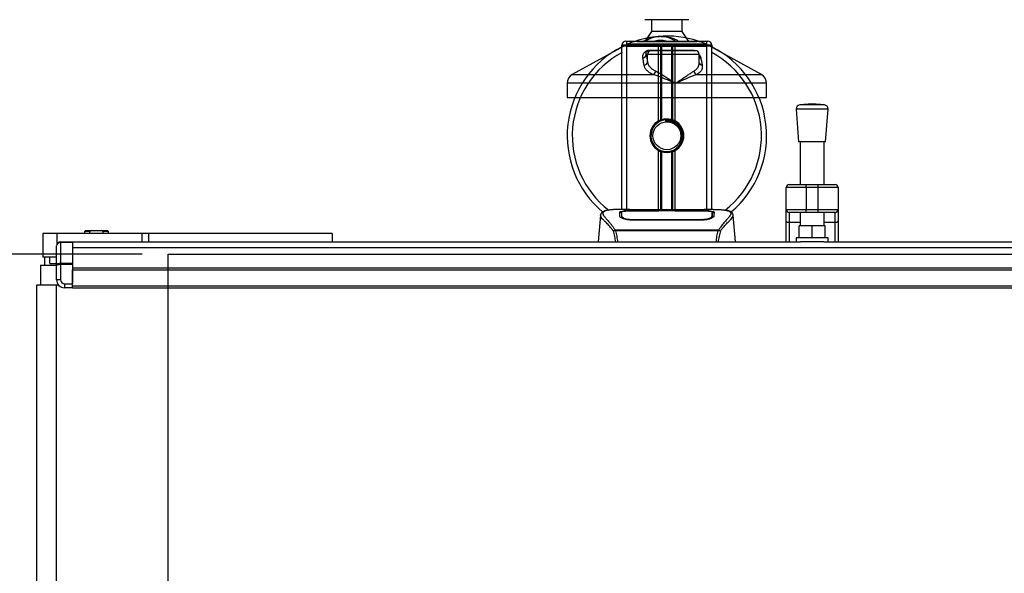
# Model space of a CAD drawing. Header units: millimetres. Extents: x 0 to 420, y 0 to 297.
# Tile 4 of 63: x 55 to 130, y 106 to 148. Entities that reach past the tile are written whole.
import ezdxf

# ---------------------------------------------------------------- set-up
doc = ezdxf.new("R2010")
doc.units = ezdxf.units.MM
doc.layers.add('QUOTE', color=174, linetype='Continuous')
doc.styles.add('SLDTEXTSTYLE3', font='TXT', dxfattribs={"width": 0.75})
doc.dimstyles.new('SLDDIMSTYLE1', dxfattribs={"dimtxt": 3, "dimasz": 3, "dimexe": 0, "dimexo": 0.0625, "dimgap": 0.75, "dimtad": 1, "dimlfac": 6.521243, "dimrnd": 1e-09, "dimzin": 12, "dimdsep": 46, "dimtxsty": 'SLDTEXTSTYLE3', "dimsah": 1, "dimcen": 0.09, "dimadec": 0, "dimazin": 3, "dimtfac": 1, "dimtdec": 3, "dimtofl": 0, "dimtmove": 0, "dimatfit": 3, "dimfxl": 0, "dimfrac": 2, "dimtolj": 1, "dimtzin": 12, "dimarcsym": 0})

# ---------------------------------------------------------------- blocks, each defined once
blk = doc.blocks.new('_D_1')
at = {"layer": 'QUOTE'}
for p, q in [((64.164, 130.391), (38.543, 130.391)), ((40.543, 79.634), (40.543, 130.391)), ((64.164, 79.634), (38.543, 79.634))]:
    blk.add_line(p, q, dxfattribs=at)
for points in [[(40.543, 130.391), (40.043, 127.391), (41.043, 127.391)], [(40.543, 79.634), (41.043, 82.634), (40.043, 82.634)]]:
    blk.add_solid(points, dxfattribs=at)
at = {"layer": 'QUOTE', "insert": (36.676, 101.687), "char_height": 3, "attachment_point": 1, "rotation": 90, "style": 'SLDTEXTSTYLE3'}
blk.add_mtext('331', dxfattribs=at)

msp = doc.modelspace()

# ---------------------------------------------------------------- linework, layer by layer
at = {"color": 7, "linetype": 'Continuous', "lineweight": 25}
for p, q in [((106.1874, 148.4471), (102.8138, 148.4471)), ((103.3122, 148.4471), (103.3122, 147.527)), ((105.689, 147.527), (105.689, 148.4471)), ((103.3122, 147.527), (102.8138, 146.7603)), ((105.689, 147.527), (103.3122, 147.527)), ((106.1874, 146.7603), (105.689, 147.527)), ((101.4704, 146.5683), (97.2286, 144.219)), ((101.4337, 146.4921), (101.0503, 146.4921)), ((101.0503, 146.4155), (101.0503, 146.4921)), ((101.0503, 133.8412), (101.0503, 146.4155)), ((101.4337, 146.4155), (101.0503, 146.4155)), ((101.4337, 146.4155), (101.0503, 146.4155)), ((101.357, 146.7988), (101.4337, 146.7988)), ((101.4337, 146.4921), (101.4337, 146.7988)), ((101.4337, 146.7988), (107.5675, 146.7988)), ((101.4337, 146.4921), (101.4337, 146.4155)), ((107.5675, 146.4921), (101.4337, 146.4921)), ((103.8642, 146.4155), (101.4337, 146.4155)), ((101.4337, 146.4155), (107.5675, 146.4155)), ((101.4337, 133.8412), (101.4337, 146.4155)), ((101.4818, 146.5683), (101.4704, 146.5683)), ((107.5308, 146.5683), (101.4818, 146.5683)), ((102.2133, 146.7603), (106.7878, 146.7603)), ((103.8642, 140.6524), (103.8642, 146.4155)), ((104.0304, 140.7306), (104.0304, 146.4155)), ((104.1185, 140.7611), (104.1185, 146.4155)), ((104.8827, 140.7611), (104.8827, 146.4155)), ((104.9707, 140.7306), (104.9707, 146.4155)), ((105.137, 140.6524), (105.137, 146.4155)), ((107.5675, 146.4155), (105.137, 146.4155)), ((111.7726, 144.219), (107.5308, 146.5683)), ((107.5675, 146.7988), (107.6442, 146.7988)), ((107.5675, 146.4921), (107.5675, 146.7988)), ((107.5675, 146.4155), (107.5675, 146.4921)), ((107.9509, 146.4921), (107.5675, 146.4921)), ((107.9509, 146.4155), (107.5675, 146.4155)), ((107.9509, 146.4155), (107.5675, 146.4155)), ((107.5675, 133.8412), (107.5675, 146.4155)), ((107.9509, 146.4921), (107.9509, 146.4155)), ((107.9509, 133.8412), (107.9509, 146.4155)), ((102.9109, 145.7636), (103.0066, 145.2064)), ((103.0066, 145.7636), (102.9109, 145.7636)), ((103.0066, 145.2064), (103.0066, 145.7636)), ((106.986, 145.7636), (103.0066, 145.7636)), ((103.1355, 146.0703), (103.3121, 146.0703)), ((103.1861, 146.1087), (106.4224, 146.1087)), ((103.3121, 146.0703), (106.6793, 146.0703)), ((106.986, 145.1068), (106.986, 145.7636)), ((97.2286, 144.219), (103.4547, 144.219)), ((106.774, 144.219), (111.7726, 144.219)), ((96.8333, 143.5483), (96.8333, 142.4667)), ((105.1654, 143.5483), (96.8333, 143.5483)), ((112.1678, 143.5483), (105.1654, 143.5483)), ((112.1678, 142.4667), (112.1678, 143.5483)), ((96.8333, 142.4667), (96.8622, 142.4667)), ((96.8622, 142.4667), (112.1678, 142.4667)), ((115.6673, 141.9574), (114.723, 141.8854)), ((116.6116, 141.8854), (114.723, 141.8854)), ((116.6116, 141.8854), (115.6673, 141.9574)), ((114.4406, 141.5562), (114.6322, 139.0438)), ((116.8941, 141.5562), (114.4406, 141.5562)), ((116.7024, 139.0438), (116.8941, 141.5562)), ((104.3942, 140.7371), (104.4026, 140.6402)), ((116.7024, 139.0438), (114.6322, 139.0438)), ((114.7473, 139.0438), (114.7473, 135.758)), ((116.5874, 135.758), (116.5874, 139.0438)), ((103.8642, 133.7996), (103.8642, 138.3774)), ((104.0304, 133.7996), (104.0304, 138.2992)), ((104.1185, 133.7996), (104.1185, 138.2688)), ((104.8827, 133.7996), (104.8827, 138.2688)), ((104.9707, 133.7996), (104.9707, 138.2992)), ((105.137, 133.7996), (105.137, 138.3774)), ((113.6738, 133.8412), (113.6738, 135.528)), ((115.2073, 135.528), (113.6738, 135.528)), ((113.9039, 135.758), (115.2073, 135.758)), ((115.2073, 135.528), (115.2073, 135.758)), ((115.2073, 135.758), (116.1274, 135.758)), ((115.2073, 135.528), (115.2073, 133.8412)), ((116.1274, 135.528), (115.2073, 135.528)), ((116.1274, 135.528), (116.1274, 135.758)), ((116.1274, 135.758), (117.4308, 135.758)), ((117.6608, 135.528), (116.1274, 135.528)), ((116.1274, 133.8412), (116.1274, 135.528)), ((117.6608, 135.528), (117.6608, 133.8412)), ((99.396, 133.3909), (99.2168, 131.3432)), ((99.3956, 133.3848), (99.3987, 133.3906)), ((101.656, 133.8412), (100.9401, 133.8412)), ((101.0229, 133.3914), (101.0228, 133.3713)), ((103.8871, 133.7188), (101.7918, 133.7191)), ((101.8171, 133.7312), (103.8105, 133.7312)), ((101.8171, 133.7191), (101.8171, 133.7312)), ((106.8015, 133.7996), (102.1996, 133.7996)), ((106.8014, 133.7995), (102.1998, 133.7995)), ((103.8105, 133.7591), (105.1906, 133.7591)), ((103.8105, 133.7591), (103.8105, 133.7312)), ((103.8105, 133.7312), (103.8105, 133.7188)), ((103.8871, 133.7188), (103.8871, 133.748)), ((105.1138, 133.748), (103.8871, 133.748)), ((105.1138, 133.7188), (105.1138, 133.748)), ((105.1138, 133.748), (105.1138, 133.7188)), ((105.1906, 133.7591), (105.1906, 133.7312)), ((105.1906, 133.7312), (107.1841, 133.7312)), ((105.1906, 133.7312), (105.1906, 133.7188)), ((107.1841, 133.7191), (107.1841, 133.7312)), ((108.0616, 133.8412), (107.3587, 133.8412)), ((107.7959, 133.8316), (107.7671, 133.8286)), ((107.9709, 133.315), (107.9735, 133.2106)), ((107.9783, 133.3867), (107.9767, 133.6472)), ((107.979, 133.2774), (107.9782, 133.3867)), ((109.6055, 133.3848), (109.6025, 133.3906)), ((109.7843, 131.3432), (109.6052, 133.3909)), ((113.6738, 133.8412), (115.2073, 133.8412)), ((113.6738, 132.9584), (113.6738, 133.8412)), ((115.2073, 133.6111), (113.9039, 133.6111)), ((113.9039, 133.6111), (113.9039, 132.8265)), ((114.7473, 133.6111), (114.7473, 132.57)), ((115.2073, 133.8412), (116.1274, 133.8412)), ((115.2073, 133.6111), (115.2073, 133.8412)), ((116.1274, 133.6111), (115.2073, 133.6111)), ((116.1274, 133.8412), (117.6608, 133.8412)), ((116.1274, 133.6111), (116.1274, 133.8412)), ((117.4308, 133.6111), (116.1274, 133.6111)), ((116.5874, 132.57), (116.5874, 133.6111)), ((117.4308, 132.8265), (117.4308, 133.6111)), ((117.6608, 133.8412), (117.6608, 132.9584)), ((101.7996, 133.0764), (101.7982, 133.0186)), ((107.1841, 133.0173), (101.8171, 133.0173)), ((107.1822, 133.0764), (107.1827, 133.0764)), ((113.6738, 131.3432), (113.6738, 132.9584)), ((114.7473, 132.8265), (113.9039, 132.8265)), ((113.9039, 132.8265), (113.9039, 131.3432)), ((114.6706, 131.6499), (114.6706, 132.57)), ((115.6673, 132.57), (114.6706, 132.57)), ((115.6673, 131.6499), (115.6673, 132.57)), ((116.6641, 132.57), (115.6673, 132.57)), ((117.4308, 132.8265), (116.5874, 132.8265)), ((116.6641, 131.6499), (116.6641, 132.57)), ((117.4308, 131.3432), (117.4308, 132.8265)), ((117.6608, 132.9584), (117.6608, 131.3432)), ((56.528, 132.001), (56.528, 130.1609)), ((57.6015, 132.001), (56.528, 132.001)), ((64.1521, 132.001), (57.6015, 132.001)), ((57.6015, 132.001), (57.6015, 131.1565)), ((59.8005, 132.231), (59.7239, 132.1544)), ((59.7239, 132.1544), (59.7239, 132.001)), ((60.1353, 132.1544), (59.7239, 132.1544)), ((59.8005, 132.231), (60.2926, 132.231)), ((60.2926, 132.231), (60.1353, 132.1544)), ((60.1353, 132.001), (60.1353, 132.1544)), ((60.2926, 132.231), (60.9953, 132.231)), ((61.1525, 132.1544), (60.9953, 132.231)), ((60.9953, 132.231), (61.4873, 132.231)), ((61.1525, 132.001), (61.1525, 132.1544)), ((61.564, 132.1544), (61.1525, 132.1544)), ((61.564, 132.1544), (61.4873, 132.231)), ((61.564, 132.001), (61.564, 132.1544)), ((64.1521, 131.3432), (64.1521, 132.001)), ((64.6309, 132.001), (64.1521, 132.001)), ((78.7631, 132.001), (64.6309, 132.001)), ((64.6309, 132.001), (64.6309, 131.3432)), ((71.6141, 132.0049), (71.6141, 132.001)), ((72.8393, 132.001), (72.8393, 132.0049)), ((78.7631, 132.001), (78.7631, 131.3432)), ((100.5022, 132.2322), (100.519, 132.272)), ((100.519, 132.272), (108.4841, 132.272)), ((108.4437, 132.1861), (100.5573, 132.1861)), ((108.4841, 132.272), (108.4986, 132.2328)), ((57.577, 129.5294), (57.577, 131.0365)), ((57.8837, 131.2983), (57.8837, 131.3432)), ((57.8837, 131.3432), (58.8038, 131.3432)), ((57.8837, 131.2983), (57.8837, 129.7013)), ((58.8038, 131.2983), (57.8837, 131.2983)), ((58.8038, 131.3432), (58.8038, 131.2983)), ((58.8038, 131.3432), (114.7694, 131.3432)), ((58.8038, 131.2983), (58.8038, 129.7013)), ((114.4406, 131.6499), (114.4406, 131.3432)), ((116.8941, 131.6499), (114.4406, 131.6499)), ((116.5652, 131.3432), (114.7694, 131.3432)), ((116.5652, 131.3432), (153.1057, 131.3432)), ((116.8941, 131.3432), (116.8941, 131.6499)), ((58.8038, 130.9233), (212.1488, 130.9233)), ((56.3503, 129.5475), (56.3503, 128.0141)), ((56.3503, 129.5475), (57.577, 129.5475)), ((57.577, 130.1609), (56.528, 130.1609)), ((56.657, 130.1609), (56.657, 129.5475)), ((57.0684, 129.6778), (57.0684, 130.1609)), ((57.0684, 129.6778), (57.577, 129.6778)), ((57.577, 128.4297), (57.577, 129.5294)), ((57.8837, 129.5929), (57.8837, 129.7013)), ((57.8837, 129.7013), (58.8038, 129.7013)), ((57.8837, 129.5929), (57.8837, 128.4297)), ((58.8038, 129.5929), (57.8837, 129.5929)), ((58.8038, 129.7013), (58.8038, 129.5929)), ((58.8038, 129.5929), (58.8038, 128.123)), ((58.8038, 129.3497), (212.1488, 129.3497)), ((58.8038, 129.1964), (212.1488, 129.1964)), ((58.8038, 127.9696), (58.8038, 129.1964)), ((56.0436, 128.0141), (56.0436, 82.0106)), ((57.577, 128.0141), (56.0436, 128.0141)), ((57.8837, 128.4297), (57.577, 128.4297)), ((57.577, 82.0106), (57.577, 128.0141)), ((57.7393, 128.0141), (57.577, 128.0141)), ((58.1904, 128.123), (58.8038, 128.123)), ((58.1904, 128.123), (58.1904, 127.8163)), ((58.8038, 127.9696), (212.1488, 127.9696)), ((58.8038, 127.8163), (58.8038, 127.9696)), ((58.8038, 127.8163), (58.1904, 127.8163)), ((58.8038, 127.8163), (212.1488, 127.8163))]:
    msp.add_line(p, q, dxfattribs=at)
at = {"color": 7, "linetype": 'Continuous'}
for p, q in [((66.1643, 79.6337), (66.1643, 130.3909)), ((66.1643, 130.3909), (204.7882, 130.3909))]:
    msp.add_line(p, q, dxfattribs=at)
at = {"color": 7, "linetype": 'Continuous', "lineweight": 25, "flags": 128}
for points in [[(107.2094, 133.7191), (106.1955, 133.7189), (105.1138, 133.7188)], [(107.2016, 133.0764), (107.1841, 133.0764), (107.1827, 133.0764)], [(113.9039, 132.8265), (113.859, 132.829), (113.8158, 132.8365), (113.7761, 132.8487), (113.7412, 132.8651), (113.7126, 132.8851), (113.6913, 132.9079), (113.6783, 132.9327), (113.6738, 132.9584)], [(117.6608, 132.9584), (117.6564, 132.9327), (117.6433, 132.9079), (117.622, 132.8851), (117.5934, 132.8651), (117.5586, 132.8487), (117.5188, 132.8365), (117.4757, 132.829), (117.4308, 132.8265)]]:
    msp.add_lwpolyline(points, dxfattribs=at)
at = {"color": 7, "linetype": 'Continuous', "lineweight": 25}
msp.add_circle((104.5006, 139.5149), 1.0734, dxfattribs=at)
for centre, radius, start, end in [((104.5006, 139.5149), 7.6672, 94.974241, 108.194872), ((104.0086, 145.1673), 1.9935, 54.926098, 125.073902), ((104.5006, 139.5149), 7.6672, 71.805128, 94.974241), ((104.5006, 139.5149), 7.6672, 116.743684, 229.984768), ((101.357, 146.4921), 0.3067, 90, 180), ((102.2133, 145.2269), 1.5334, 90, 118.979708), ((104.0086, 145.1673), 1.6868, 75.287788, 104.712212), ((106.7878, 145.2269), 1.5334, 61.020292, 90), ((107.6442, 146.4921), 0.3067, 0, 90), ((104.5006, 139.5149), 7.6672, 310.046839, 63.256316), ((104.5006, 139.5149), 7.272, 118.324088, 232.137337), ((102.6132, 145.7904), 0.2988, 279.074667, 354.855387), ((103.3127, 145.7642), 0.3061, 90.108302, 180.107894), ((103.1257, 146.1357), 0.0661, 278.492566, 335.895916), ((106.502, 146.1717), 0.1016, 218.341816, 266.791907), ((106.6793, 145.7636), 0.3067, 0, 90), ((107.1692, 145.7949), 0.3053, 233.129714, 258.871209), ((104.5006, 139.5149), 7.272, 308.047069, 61.675912), ((102.7085, 145.2353), 0.2995, 276.941932, 354.448043), ((107.25, 145.2107), 0.2746, 196.033581, 262.995206), ((97.6001, 143.5483), 0.7667, 118.979708, 180), ((103.2364, 144.5697), 0.4131, 301.894246, 348.488904), ((106.9491, 144.5545), 0.3784, 190.221172, 242.431759), ((111.4011, 143.5483), 0.7667, 0, 61.020292), ((114.7464, 141.5796), 0.3067, 94.362914, 184.362914), ((116.5883, 141.5796), 0.3067, 355.637086, 85.637086), ((104.5006, 139.5149), 1.3034, 119.224658, 240.775342), ((104.5006, 139.5149), 1.2268, 94.974241, 274.974241), ((104.5006, 139.5149), 1.3034, 111.143405, 119.224658), ((104.5006, 139.5149), 1.3034, 60.775342, 68.856595), ((104.5006, 139.5149), 1.3034, 299.224658, 60.775342), ((104.5006, 139.5149), 1.3034, 240.775342, 248.856595), ((104.5006, 139.5149), 1.3034, 291.143405, 299.224658), ((113.9039, 135.528), 0.23, 90, 180), ((117.4308, 135.528), 0.23, 0, 90), ((113.9039, 133.8412), 0.23, 180, 270), ((117.4308, 133.8412), 0.23, 270, 0), ((57.8837, 131.0365), 0.3067, 90, 180), ((58.1904, 128.4297), 0.6134, 180, 270), ((58.1904, 128.4297), 0.3067, 180, 270)]:
    msp.add_arc(centre, radius, start, end, dxfattribs=at)
for centre, ratio in [((57.8837, 131.0365), 0.8535534), ((57.8837, 129.5294), 0.5606602), ((57.8837, 129.5294), 0.2071068)]:
    msp.add_ellipse(centre, major_axis=(0.3067, 0), ratio=ratio, start_param=1.5707963, end_param=3.1415927, dxfattribs=at)
for points, knots in [([(102.7228, 146.7988), (102.7353, 146.807), (102.939, 146.9413), (103.3144, 147.0719), (103.683, 147.1399), (103.8345, 147.1532), (103.8358, 147.1533)], [0, 0, 0, 0, 0.0372985, 0.6090204, 0.9966445, 1, 1, 1, 1]), ([(103.8358, 147.1533), (103.8371, 147.1534), (103.8721, 147.1565), (103.9074, 147.1551), (103.9414, 147.1538)], [0, 0, 0, 0, 0.0371094, 1, 1, 1, 1]), ([(104.0463, 147.154), (104.1283, 147.1561), (104.4331, 147.164), (104.8424, 147.0624), (105.2086, 146.9177), (105.3515, 146.8287), (105.3995, 146.7988)], [0, 0, 0, 0, 0.1764017, 0.6550338, 0.8840221, 1, 1, 1, 1]), ([(102.6604, 145.4953), (102.6553, 145.5564), (102.6453, 145.6781), (102.7051, 145.8412), (102.8017, 145.9629), (102.8937, 146.0324), (102.9878, 146.0774), (103.0845, 146.1028), (103.1513, 146.1085), (103.183, 146.1087), (103.1861, 146.1087)], [0, 0, 0, 0, 0.2791688, 0.5566156, 0.6991027, 0.7915598, 0.8614835, 0.9308082, 0.9932657, 1, 1, 1, 1]), ([(102.7447, 144.9381), (102.7305, 145.0315), (102.7021, 145.2191), (102.6743, 145.403), (102.6604, 145.4953)], [0, 0, 0, 0, 0.497852, 1, 1, 1, 1]), ([(102.9109, 145.7636), (102.903, 145.7932), (102.8873, 145.8527), (102.8995, 145.9324), (102.9394, 145.9945), (102.9787, 146.0278), (103.0121, 146.0454), (103.0366, 146.0551), (103.0589, 146.0617), (103.0889, 146.0676), (103.1119, 146.0697), (103.1283, 146.0702), (103.1338, 146.0703), (103.1355, 146.0703)], [0, 0, 0, 0, 0.31263849, 0.62834094, 0.77232249, 0.85321015, 0.88959861, 0.90400401, 0.93049187, 0.94918752, 0.98217793, 0.99463503, 1, 1, 1, 1]), ([(106.4224, 146.1087), (106.4539, 146.1071), (106.5175, 146.1038), (106.6086, 146.0795), (106.6562, 146.0572), (106.6731, 146.0492)], [0, 0, 0, 0, 0.38733, 0.7811573, 1, 1, 1, 1]), ([(106.9955, 145.7622), (107.01, 145.7417), (107.0573, 145.6748), (107.0885, 145.5864), (107.1046, 145.5191), (107.1103, 145.4953)], [0, 0, 0, 0, 0.2227088, 0.7244469, 1, 1, 1, 1]), ([(107.1103, 145.4953), (107.1282, 145.4038), (107.1641, 145.2199), (107.199, 145.0323), (107.2165, 144.9381)], [0, 0, 0, 0, 0.4978543, 1, 1, 1, 1]), ([(103.4547, 144.219), (103.356, 144.267), (103.1551, 144.3647), (102.9449, 144.5393), (102.7975, 144.7306), (102.7625, 144.8683), (102.7447, 144.9381)], [0, 0, 0, 0, 0.2463531, 0.5014676, 0.7472632, 1, 1, 1, 1]), ([(103.0066, 145.2064), (103.0225, 145.1385), (103.0547, 145.0009), (103.1846, 144.8117), (103.3725, 144.6353), (103.5507, 144.5372), (103.6412, 144.4873)], [0, 0, 0, 0, 0.2465936, 0.4996913, 0.7457356, 1, 1, 1, 1]), ([(106.5767, 144.4873), (106.6429, 144.5318), (106.7773, 144.6222), (106.9036, 144.7825), (106.9769, 144.9443), (106.9799, 145.0568), (106.9812, 145.1068)], [0, 0, 0, 0, 0.259926, 0.5276701, 0.789907, 1, 1, 1, 1]), ([(107.2165, 144.9381), (107.2195, 144.9186), (107.2326, 144.8351), (107.2213, 144.6909), (107.1426, 144.5166), (107.0002, 144.3552), (106.8501, 144.2649), (106.774, 144.219)], [0, 0, 0, 0, 0.0699949, 0.2998887, 0.53536, 0.7642956, 1, 1, 1, 1]), ([(105.1654, 143.5483), (105.1641, 143.5489), (105.0126, 143.6139), (104.6365, 143.7744), (104.1581, 143.97), (103.7417, 144.1269), (103.551, 144.1881), (103.4547, 144.219)], [0, 0, 0, 0, 0.0022151, 0.258094, 0.6355, 0.8160594, 1, 1, 1, 1]), ([(103.6412, 144.4873), (103.7225, 144.4451), (103.8875, 144.3596), (104.1621, 144.196), (104.4524, 144.0152), (104.7879, 143.7988), (105.0278, 143.6402), (105.1642, 143.5491), (105.1654, 143.5483)], [0, 0, 0, 0, 0.1790938, 0.3632907, 0.5505087, 0.7413645, 0.9977537, 1, 1, 1, 1]), ([(105.1654, 143.5483), (105.1666, 143.5491), (105.303, 143.6402), (105.5376, 143.7981), (105.8566, 144.0146), (106.1231, 144.1946), (106.3687, 144.359), (106.5074, 144.4446), (106.5767, 144.4873)], [0, 0, 0, 0, 0.0022463, 0.2586377, 0.4477168, 0.6367116, 0.818473, 1, 1, 1, 1]), ([(106.774, 144.219), (106.6914, 144.1888), (106.5246, 144.1277), (106.1445, 143.9709), (105.6889, 143.7744), (105.3182, 143.6139), (105.1667, 143.5489), (105.1654, 143.5483)], [0, 0, 0, 0, 0.1804148, 0.3645009, 0.7419063, 0.9977849, 1, 1, 1, 1]), ([(104.1185, 140.7611), (104.1547, 140.7712), (104.2777, 140.8056), (104.5031, 140.8277), (104.7295, 140.8035), (104.8431, 140.7721), (104.8827, 140.7611)], [0, 0, 0, 0, 0.15316231, 0.52061175, 0.83276392, 1, 1, 1, 1]), ([(104.0304, 140.7306), (104.0336, 140.7318), (104.0432, 140.7355), (104.0632, 140.7429), (104.0899, 140.7521), (104.1088, 140.7581), (104.1178, 140.7609), (104.1185, 140.7611)], [0, 0, 0, 0, 0.1327918, 0.4032892, 0.687946, 0.9762421, 1, 1, 1, 1]), ([(104.3942, 140.7371), (104.5494, 140.7335), (104.8641, 140.7262), (105.285, 140.4948), (105.5928, 140.1358), (105.7476, 139.6834), (105.7153, 139.2148), (105.5663, 138.8428), (105.3926, 138.6957), (105.335, 138.6469)], [0, 0, 0, 0, 0.1532567, 0.3107756, 0.4622177, 0.6175597, 0.7743655, 0.9251844, 1, 1, 1, 1]), ([(104.607, 138.2928), (104.7408, 138.321), (105.0085, 138.3774), (105.3457, 138.6246), (105.5861, 138.9602), (105.6987, 139.3565), (105.6714, 139.7629), (105.5128, 140.134), (105.2413, 140.429), (104.8902, 140.612), (104.5965, 140.6567), (104.4356, 140.643), (104.4026, 140.6402)], [0, 0, 0, 0, 0.110299, 0.220598, 0.3308969, 0.4412694, 0.5489386, 0.6562871, 0.7636969, 0.8686492, 0.9730473, 1, 1, 1, 1]), ([(104.8827, 140.7611), (104.8873, 140.7597), (104.9, 140.7557), (104.9229, 140.7482), (104.9494, 140.7388), (104.9636, 140.7333), (104.9707, 140.7306)], [0, 0, 0, 0, 0.1555726, 0.4297838, 0.7145238, 1, 1, 1, 1]), ([(104.1185, 138.2688), (104.1165, 138.2694), (104.1067, 138.2724), (104.087, 138.2787), (104.0605, 138.2879), (104.0415, 138.295), (104.0326, 138.2984), (104.0304, 138.2992)], [0, 0, 0, 0, 0.06768855, 0.33799524, 0.61961326, 0.90796392, 1, 1, 1, 1]), ([(104.8827, 138.2688), (104.8054, 138.2492), (104.6482, 138.2095), (104.3871, 138.2085), (104.2121, 138.2409), (104.1298, 138.2654), (104.1185, 138.2688)], [0, 0, 0, 0, 0.3176316, 0.645872, 0.9510876, 1, 1, 1, 1]), ([(104.9707, 138.2992), (104.9694, 138.2987), (104.962, 138.2959), (104.9453, 138.2896), (104.9192, 138.2804), (104.8975, 138.2733), (104.8859, 138.2697), (104.8827, 138.2688)], [0, 0, 0, 0, 0.0570461, 0.3223495, 0.6036753, 0.8921403, 1, 1, 1, 1]), ([(100.3825, 132.1923), (100.3367, 132.2532), (100.1979, 132.4375), (99.9693, 132.6913), (99.7308, 132.9322), (99.5488, 133.1119), (99.4185, 133.2691), (99.404, 133.3428), (99.3956, 133.3848)], [0, 0, 0, 0, 0.0842472, 0.2550867, 0.4267255, 0.5979634, 0.7706024, 1, 1, 1, 1]), ([(99.8962, 133.7686), (99.865, 133.7627), (99.7857, 133.7477), (99.6948, 133.7168), (99.6202, 133.6829), (99.5748, 133.6557), (99.5431, 133.6319), (99.5209, 133.6122), (99.505, 133.5967), (99.4944, 133.5861), (99.4872, 133.5792), (99.484, 133.5762), (99.4822, 133.5746), (99.4808, 133.5734), (99.4798, 133.5725), (99.4789, 133.5717), (99.4777, 133.5707), (99.4762, 133.5695), (99.4738, 133.5675), (99.4713, 133.5656), (99.4682, 133.5632), (99.4638, 133.5594), (99.4617, 133.5578), (99.456, 133.5499), (99.4542, 133.5474), (99.4529, 133.5454), (99.4516, 133.5434), (99.4496, 133.5403), (99.4456, 133.5339), (99.4406, 133.5254), (99.4236, 133.4949), (99.4061, 133.4535), (99.3997, 133.4143), (99.396, 133.3917)], [0, 0, 0, 0, 0.1334619, 0.3401696, 0.4616095, 0.5573078, 0.6299224, 0.6821773, 0.716929, 0.7371149, 0.7427217, 0.7446041, 0.7459796, 0.7465198, 0.7469929, 0.7474317, 0.7478715, 0.7488637, 0.7501165, 0.7539733, 0.7590859, 0.7686263, 0.7882109, 0.7909476, 0.7919756, 0.7928691, 0.7937356, 0.7946844, 0.7971036, 0.8047367, 0.8162438, 0.8937167, 1, 1, 1, 1]), ([(99.9477, 133.7759), (99.9177, 133.7697), (99.8535, 133.7566), (99.7385, 133.7206), (99.6246, 133.6611), (99.5643, 133.5586), (99.5921, 133.4463), (99.6584, 133.3414), (99.7175, 133.2642), (99.7937, 133.174), (99.8838, 133.0729), (99.9902, 132.9547), (100.1079, 132.8189), (100.236, 132.6609), (100.3744, 132.483), (100.4684, 132.3458), (100.519, 132.272)], [0, 0, 0, 0, 0.0615701, 0.1315117, 0.2707194, 0.403375, 0.5351063, 0.583281, 0.633159, 0.684429, 0.7367584, 0.7838478, 0.8389322, 0.8915733, 0.9416873, 1, 1, 1, 1]), ([(100.9401, 133.841), (100.932, 133.8411), (100.9022, 133.8413), (100.8442, 133.8409), (100.7732, 133.8405), (100.7028, 133.8395), (100.6329, 133.838), (100.5596, 133.8358), (100.4799, 133.8326), (100.383, 133.8276), (100.28, 133.8202), (100.1734, 133.8101), (100.0708, 133.7975), (99.995, 133.7866), (99.9553, 133.7776), (99.9477, 133.7759)], [0, 0, 0, 0, 0.0276269, 0.1023962, 0.1794566, 0.2499416, 0.3170244, 0.3896542, 0.4678226, 0.551487, 0.6718245, 0.7673734, 0.8639861, 0.9742743, 1, 1, 1, 1]), ([(100.8733, 133.6455), (100.8835, 133.6568), (100.9037, 133.6795), (101.0663, 133.7046), (101.3061, 133.7218), (101.5718, 133.7301), (101.7473, 133.7309), (101.8171, 133.7312)], [0, 0, 0, 0, 0.2152168, 0.4304623, 0.6450993, 0.8590403, 1, 1, 1, 1]), ([(100.8816, 133.3276), (100.8798, 133.3961), (100.8771, 133.4991), (100.8748, 133.5903), (100.8738, 133.6271), (100.8733, 133.6455)], [0, 0, 0, 0, 0.49858361, 0.74918971, 1, 1, 1, 1]), ([(101.0243, 133.6194), (101.0225, 133.6192), (100.95, 133.6124), (100.8936, 133.595), (100.8796, 133.576), (100.874, 133.5684)], [0, 0, 0, 0, 0.01540912, 0.60164992, 1, 1, 1, 1]), ([(101.8171, 133.0173), (101.7175, 133.0214), (101.5186, 133.0297), (101.2506, 133.0896), (101.0366, 133.1699), (100.9051, 133.2548), (100.8888, 133.3055), (100.8816, 133.3276)], [0, 0, 0, 0, 0.1991311, 0.3979316, 0.6058895, 0.8273797, 1, 1, 1, 1]), ([(101.0085, 133.2486), (101.0119, 133.223), (101.0159, 133.1935), (101.0726, 133.1636), (101.0801, 133.1597)], [0, 0, 0, 0, 0.8680111, 1, 1, 1, 1]), ([(101.0228, 133.3713), (101.0226, 133.3374), (101.0222, 133.2791), (101.0215, 133.2169), (101.0212, 133.1908)], [0, 0, 0, 0, 0.5816412, 1, 1, 1, 1]), ([(101.0245, 133.6472), (101.0245, 133.6465), (101.024, 133.5613), (101.0234, 133.476), (101.0229, 133.3914)], [0, 0, 0, 0, 0.0082727, 1, 1, 1, 1]), ([(101.0245, 133.647), (101.024, 133.5659), (101.0235, 133.4807), (101.023, 133.3955), (101.0229, 133.3914)], [0, 0, 0, 0, 0.95264015, 1, 1, 1, 1]), ([(101.7918, 133.7191), (101.7058, 133.7184), (101.534, 133.7171), (101.3049, 133.7066), (101.1315, 133.6897), (101.0379, 133.6691), (101.0284, 133.6534), (101.0245, 133.647)], [0, 0, 0, 0, 0.212876, 0.4257362, 0.6390345, 0.8533124, 1, 1, 1, 1]), ([(101.0303, 133.315), (101.0302, 133.3191), (101.0289, 133.3953), (101.0272, 133.4909), (101.0256, 133.5855), (101.0249, 133.6273), (101.0245, 133.6465), (101.0245, 133.647)], [0, 0, 0, 0, 0.0254662, 0.4713629, 0.7317873, 0.9924644, 1, 1, 1, 1]), ([(101.0271, 133.187), (101.0275, 133.2017), (101.0285, 133.2444), (101.0296, 133.2871), (101.0303, 133.315)], [0, 0, 0, 0, 0.3458763, 1, 1, 1, 1]), ([(101.0303, 133.315), (101.0392, 133.2919), (101.0569, 133.2457), (101.1915, 133.1736), (101.3889, 133.1144), (101.6042, 133.0814), (101.7449, 133.0778), (101.7996, 133.0764)], [0, 0, 0, 0, 0.2177322, 0.4355788, 0.6507548, 0.8640725, 1, 1, 1, 1]), ([(102.1998, 133.7995), (102.1478, 133.7996), (101.9803, 133.7999), (101.7058, 133.8034), (101.4257, 133.8105), (101.2352, 133.8187), (101.1456, 133.8263), (101.1854, 133.8298), (101.2053, 133.8316)], [0, 0, 0, 0, 0.0821547, 0.26514, 0.4486711, 0.632499, 0.8163009, 1, 1, 1, 1]), ([(101.2982, 133.8165), (101.271, 133.8178), (101.2274, 133.82), (101.1995, 133.8231), (101.2023, 133.8226), (101.203, 133.8225)], [0, 0, 0, 0, 0.5506016, 0.8850153, 1, 1, 1, 1]), ([(101.2053, 133.8316), (101.3711, 133.836), (101.6466, 133.8434), (102.0675, 133.838), (102.346, 133.8286), (102.5085, 133.8139), (102.541, 133.811)], [0, 0, 0, 0, 0.3015218, 0.5010473, 0.9002301, 1, 1, 1, 1]), ([(101.2641, 133.8185), (101.2633, 133.8189), (101.254, 133.8241), (101.2341, 133.8295), (101.2149, 133.8309), (101.2053, 133.8316)], [0, 0, 0, 0, 0.0444331, 0.5222165, 1, 1, 1, 1]), ([(102.1998, 133.7997), (102.1323, 133.7998), (101.9912, 133.8001), (101.785, 133.8025), (101.5909, 133.8063), (101.43, 133.811), (101.3307, 133.8146), (101.3009, 133.8164), (101.2982, 133.8165)], [0, 0, 0, 0, 0.1818971, 0.3806132, 0.5809385, 0.7803573, 0.9796755, 1, 1, 1, 1]), ([(102.5985, 133.7996), (102.5893, 133.8029), (102.5707, 133.8096), (102.551, 133.8105), (102.541, 133.811)], [0, 0, 0, 0, 0.4952474, 1, 1, 1, 1]), ([(106.4601, 133.811), (106.4502, 133.8105), (106.4304, 133.8096), (106.4118, 133.8029), (106.4026, 133.7996)], [0, 0, 0, 0, 0.5047656, 1, 1, 1, 1]), ([(106.4601, 133.811), (106.5625, 133.819), (106.7326, 133.8322), (107.1143, 133.8409), (107.4589, 133.8456), (107.7397, 133.8339), (107.7959, 133.8316)], [0, 0, 0, 0, 0.3014378, 0.5009532, 0.9001401, 1, 1, 1, 1]), ([(107.7615, 133.82), (107.7365, 133.8183), (107.6732, 133.8141), (107.4542, 133.807), (107.1494, 133.8008), (106.9174, 133.8), (106.8014, 133.7995)], [0, 0, 0, 0, 0.179813, 0.4537832, 0.7270037, 1, 1, 1, 1]), ([(107.1841, 133.7312), (107.29, 133.7305), (107.5017, 133.729), (107.7841, 133.7169), (107.9974, 133.6971), (108.1118, 133.6724), (108.1232, 133.6533), (108.1279, 133.6455)], [0, 0, 0, 0, 0.2134118, 0.4268173, 0.6404853, 0.8545743, 1, 1, 1, 1]), ([(108.1195, 133.3276), (108.1076, 133.2983), (108.0839, 133.2397), (107.9104, 133.1445), (107.658, 133.0636), (107.3965, 133.022), (107.2359, 133.0184), (107.1841, 133.0173)], [0, 0, 0, 0, 0.2254673, 0.4508536, 0.6773692, 0.8959117, 1, 1, 1, 1]), ([(107.2016, 133.0764), (107.2876, 133.0797), (107.4597, 133.0863), (107.6891, 133.1336), (107.8626, 133.1973), (107.9564, 133.2618), (107.9667, 133.2996), (107.9709, 133.315)], [0, 0, 0, 0, 0.2128654, 0.4257218, 0.6387225, 0.8523499, 1, 1, 1, 1]), ([(107.9767, 133.647), (107.9683, 133.6563), (107.9516, 133.6749), (107.8186, 133.6961), (107.6227, 133.7109), (107.407, 133.7181), (107.2652, 133.7188), (107.2094, 133.7191)], [0, 0, 0, 0, 0.2161227, 0.4322836, 0.6474825, 0.8614599, 1, 1, 1, 1]), ([(107.7959, 133.8316), (107.8072, 133.8308), (107.8432, 133.8284), (107.8433, 133.8245), (107.7782, 133.8209), (107.7615, 133.82)], [0, 0, 0, 0, 0.2554048, 0.808946, 1, 1, 1, 1]), ([(107.8011, 133.8229), (107.8011, 133.8229), (107.8034, 133.8234), (107.7929, 133.8217), (107.7728, 133.8205), (107.7615, 133.8198)], [0, 0, 0, 0, 0.00626083, 0.44327513, 1, 1, 1, 1]), ([(107.897, 133.1468), (107.9221, 133.1613), (107.9822, 133.1961), (107.9889, 133.2293), (107.9927, 133.2486)], [0, 0, 0, 0, 0.419009, 1, 1, 1, 1]), ([(107.9767, 133.647), (107.9766, 133.6465), (107.9761, 133.6139), (107.975, 133.5537), (107.9731, 133.4427), (107.9717, 133.3651), (107.9709, 133.3191), (107.9709, 133.315)], [0, 0, 0, 0, 0.0075194, 0.4566651, 0.7153557, 0.9745252, 1, 1, 1, 1]), ([(107.9782, 133.3867), (107.9782, 133.3906), (107.9779, 133.4338), (107.9774, 133.5205), (107.9769, 133.6034), (107.9767, 133.647)], [0, 0, 0, 0, 0.0448044, 0.4976401, 1, 1, 1, 1]), ([(108.1272, 133.5684), (108.12, 133.58), (108.1083, 133.599), (108.0137, 133.612), (107.9769, 133.6171)], [0, 0, 0, 0, 0.6109253, 1, 1, 1, 1]), ([(107.9799, 133.1931), (107.9796, 133.2181), (107.9789, 133.2796), (107.9786, 133.3369), (107.9784, 133.371)], [0, 0, 0, 0, 0.405505, 1, 1, 1, 1]), ([(107.9927, 133.2486), (107.9939, 133.3178), (107.9963, 133.4565), (107.9976, 133.531), (107.9983, 133.5684)], [0, 0, 0, 0, 0.49856918, 1, 1, 1, 1]), ([(108.0616, 133.841), (108.0765, 133.8411), (108.162, 133.8413), (108.344, 133.8396), (108.5412, 133.8326), (108.6874, 133.8227), (108.7613, 133.8165), (108.8307, 133.8096), (108.8909, 133.8025), (108.95, 133.7945), (109.0025, 133.7861), (109.0425, 133.779), (109.0622, 133.7747), (109.0647, 133.7742)], [0, 0, 0, 0, 0.048815, 0.2789226, 0.5451553, 0.6271738, 0.6983433, 0.7585814, 0.8284044, 0.87365, 0.9338927, 0.9917822, 1, 1, 1, 1]), ([(108.1279, 133.6455), (108.1274, 133.6272), (108.1262, 133.5813), (108.1237, 133.4864), (108.1209, 133.3806), (108.1195, 133.3276)], [0, 0, 0, 0, 0.249392, 0.6241438, 1, 1, 1, 1]), ([(109.0647, 133.7742), (109.0789, 133.7712), (109.1093, 133.7648), (109.1524, 133.7539), (109.1939, 133.7418), (109.2626, 133.7185), (109.3431, 133.6793), (109.4118, 133.6113), (109.4305, 133.5249), (109.3932, 133.4122), (109.2896, 133.2671), (109.1221, 133.0781), (108.8952, 132.8247), (108.6962, 132.5767), (108.5579, 132.3832), (108.5082, 132.3082), (108.4841, 132.272)], [0, 0, 0, 0, 0.0296941, 0.0630559, 0.0949277, 0.1253152, 0.2320581, 0.329603, 0.4332765, 0.5320247, 0.6307679, 0.7350702, 0.8379322, 0.9413758, 0.9716506, 1, 1, 1, 1]), ([(108.6187, 132.1923), (108.6645, 132.2532), (108.8032, 132.4375), (109.0319, 132.6913), (109.2704, 132.9322), (109.4524, 133.1119), (109.5826, 133.2691), (109.5972, 133.3428), (109.6055, 133.3848)], [0, 0, 0, 0, 0.0842305, 0.2550732, 0.426715, 0.5979561, 0.7705982, 1, 1, 1, 1]), ([(109.6051, 133.3917), (109.6014, 133.4143), (109.5951, 133.4535), (109.5775, 133.4949), (109.5606, 133.5254), (109.5556, 133.5339), (109.5516, 133.5403), (109.5496, 133.5434), (109.5482, 133.5454), (109.547, 133.5474), (109.5452, 133.5499), (109.5395, 133.5578), (109.5373, 133.5595), (109.5322, 133.5639), (109.5285, 133.5667), (109.525, 133.5695), (109.5235, 133.5707), (109.5223, 133.5717), (109.5214, 133.5725), (109.5204, 133.5733), (109.519, 133.5746), (109.5167, 133.5767), (109.5137, 133.5794), (109.5065, 133.5863), (109.4963, 133.5966), (109.4803, 133.6122), (109.4582, 133.6319), (109.4264, 133.6557), (109.381, 133.6829), (109.3064, 133.7168), (109.2207, 133.7462), (109.1472, 133.7603), (109.1218, 133.7651)], [0, 0, 0, 0, 0.1089515, 0.188364, 0.2001573, 0.2079786, 0.2104569, 0.211429, 0.2123171, 0.2132332, 0.2142876, 0.2170951, 0.237184, 0.2493495, 0.2561629, 0.2574491, 0.2584675, 0.2589186, 0.2593681, 0.2598525, 0.2604052, 0.2618126, 0.2649232, 0.2694802, 0.2901573, 0.3257637, 0.3793104, 0.4537257, 0.5518018, 0.6762631, 0.8881219, 1, 1, 1, 1]), ([(101.7996, 133.0764), (101.8054, 133.0764), (102.4191, 133.0746), (104.2133, 133.0767), (106.0016, 133.0765), (107.1822, 133.0764)], [0, 0, 0, 0, 0.0032392, 0.3420114, 1, 1, 1, 1]), ([(107.2038, 132.9879), (107.2038, 132.9886), (107.203, 133.0181), (107.2023, 133.0476), (107.2016, 133.0764)], [0, 0, 0, 0, 0.0234279, 1, 1, 1, 1]), ([(100.3827, 132.1925), (100.3929, 132.1984), (100.4137, 132.2102), (100.4541, 132.2247), (100.485, 132.231), (100.5013, 132.2327), (100.5022, 132.2328)], [0, 0, 0, 0, 0.32361461, 0.65359013, 0.98086966, 1, 1, 1, 1]), ([(100.5697, 131.3432), (100.5467, 131.4876), (100.4998, 131.7822), (100.4222, 132.054), (100.3827, 132.1925)], [0, 0, 0, 0, 0.4902557, 1, 1, 1, 1]), ([(100.5573, 132.1861), (100.5569, 132.1863), (100.5368, 132.2007), (100.5193, 132.2166), (100.5022, 132.2322)], [0, 0, 0, 0, 0.0189016, 1, 1, 1, 1]), ([(100.5573, 132.1861), (100.588, 132.05), (100.6492, 131.7785), (100.6955, 131.4922), (100.7022, 131.3439), (100.7022, 131.3432)], [0, 0, 0, 0, 0.4999246, 0.9977533, 1, 1, 1, 1]), ([(108.2967, 131.3432), (108.3129, 131.4896), (108.345, 131.7805), (108.411, 132.0515), (108.4437, 132.1861)], [0, 0, 0, 0, 0.5034506, 1, 1, 1, 1]), ([(108.6185, 132.1926), (108.5798, 132.0545), (108.5033, 131.7823), (108.4564, 131.4881), (108.4332, 131.3432)], [0, 0, 0, 0, 0.507285, 1, 1, 1, 1]), ([(108.4992, 132.2324), (108.4815, 132.2172), (108.4634, 132.2016), (108.4441, 132.1863), (108.4437, 132.1861)], [0, 0, 0, 0, 0.9812431, 1, 1, 1, 1]), ([(108.4989, 132.2328), (108.4998, 132.2327), (108.5161, 132.231), (108.5471, 132.2248), (108.5875, 132.2102), (108.6083, 132.1984), (108.6185, 132.1926)], [0, 0, 0, 0, 0.0200108, 0.34699568, 0.67667396, 1, 1, 1, 1])]:
    msp.add_open_spline(points, degree=3, knots=knots, dxfattribs=at)

# ---------------------------------------------------------------- dimensions: what is measured, and where the dimension line sits
at = {"layer": 'QUOTE'}
dim = msp.add_linear_dim(base=(38.1618, 130.3909), p1=(66.1643, 79.6337), p2=(66.1643, 130.3909), angle=90, dimstyle='SLDDIMSTYLE1', dxfattribs=at)
dim.commit()
dim.dimension.update_dxf_attribs({"geometry": '_D_1', "text_midpoint": (38.1618, 105.0123), "dimtype": 160})

doc.saveas('drawing.dxf')
